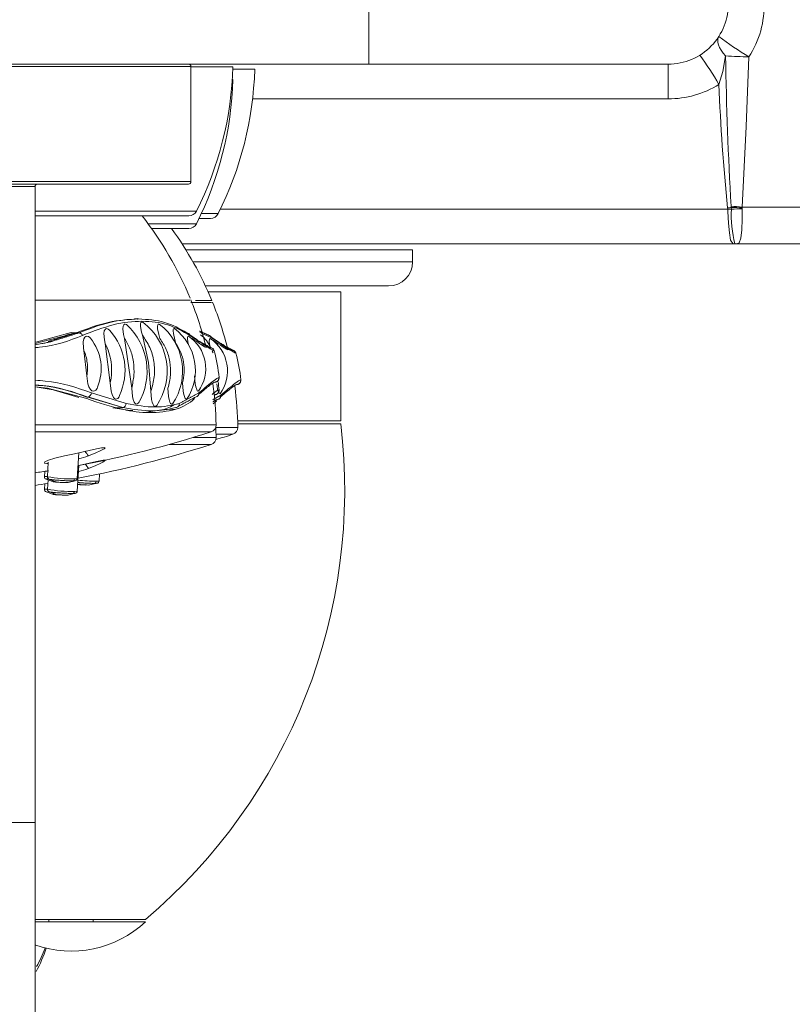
# Model space of a CAD drawing. Header units: millimetres. Extents: x 302.407 to 302.762, y 269.758 to 270.031.
# Tile 3 of 4: x 302.588 to 302.652, y 269.882 to 269.964. Entities that reach past the tile are written whole.
import ezdxf

# ---------------------------------------------------------------- set-up
doc = ezdxf.new("R2010")
doc.units = ezdxf.units.MM
doc.layers.add('SANINDUSA', color=3, linetype='Continuous')

msp = doc.modelspace()

# ---------------------------------------------------------------- linework, layer by layer
at = {"layer": 'SANINDUSA', "lineweight": 15}
for p, q in [((302.6167873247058, 269.96588741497), (302.6167873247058, 269.9607303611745)), ((302.6167873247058, 269.9607303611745), (302.5370818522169, 269.9607303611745)), ((302.6019345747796, 269.9605303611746), (302.5519345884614, 269.9605303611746)), ((302.6019345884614, 269.9509303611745), (302.6019345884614, 269.9605303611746)), ((302.6019345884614, 269.9605104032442), (302.6054476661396, 269.9605104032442)), ((302.6054407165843, 269.960307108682), (302.6072639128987, 269.960307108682)), ((302.641774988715, 269.9607303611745), (302.6167873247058, 269.9607303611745)), ((302.641774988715, 269.9578350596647), (302.641774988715, 269.9607303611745)), ((302.6053964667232, 269.95946305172), (302.6054476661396, 269.95946305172)), ((302.641774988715, 269.9578350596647), (302.6070814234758, 269.9578350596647)), ((302.5519345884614, 269.9509303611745), (302.6019345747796, 269.9509303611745)), ((302.6017345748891, 269.9507303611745), (302.5521345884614, 269.9507303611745)), ((302.5889345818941, 269.9505303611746), (302.5649345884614, 269.9505303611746)), ((302.5889345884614, 269.8974685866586), (302.5889345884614, 269.9505303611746)), ((302.6043925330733, 269.9486256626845), (302.6467385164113, 269.9486256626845)), ((302.6467385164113, 269.9486256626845), (302.6467295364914, 269.9487344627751)), ((302.6470303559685, 269.948771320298), (302.647022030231, 269.9488817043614)), ((302.6470369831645, 269.948641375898), (302.6470303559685, 269.948771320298)), ((302.6479328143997, 269.9487537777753), (302.6479323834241, 269.9486570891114)), ((302.6479380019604, 269.9488088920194), (302.6479328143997, 269.9487537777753)), ((302.6479380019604, 269.9488088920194), (302.7318642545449, 269.9488088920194)), ((302.5889345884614, 269.9484672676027), (302.6023977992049, 269.9484672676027)), ((302.5889345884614, 269.9480704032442), (302.6017543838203, 269.9480704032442)), ((302.6026175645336, 269.947867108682), (302.6035706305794, 269.947867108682)), ((302.6028046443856, 269.9482639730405), (302.604214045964, 269.9482639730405)), ((302.5983552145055, 269.9474199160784), (302.6023977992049, 269.9474199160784)), ((302.5986449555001, 269.94702305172), (302.6017543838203, 269.94702305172)), ((302.6472769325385, 269.9457303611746), (302.6012052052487, 269.9457303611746)), ((302.647405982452, 269.9457303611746), (302.6472769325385, 269.9457303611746)), ((302.7318642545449, 269.9457303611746), (302.647405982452, 269.9457303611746)), ((302.6015241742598, 269.9452282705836), (302.6204345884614, 269.9452282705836)), ((302.6204345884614, 269.9442282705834), (302.6204345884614, 269.9452282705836)), ((302.6021174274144, 269.9442282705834), (302.6204345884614, 269.9442282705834)), ((302.6184345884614, 269.9422282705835), (302.6031489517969, 269.9422282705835)), ((302.6033767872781, 269.9417282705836), (302.6144345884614, 269.9417282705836)), ((302.6144345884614, 269.9309709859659), (302.6144345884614, 269.9417282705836)), ((302.603687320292, 269.9410025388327), (302.6023210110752, 269.9410025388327)), ((302.5974771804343, 269.939498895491), (302.597473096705, 269.9394988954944)), ((302.5975736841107, 269.9394801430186), (302.5974786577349, 269.9394801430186)), ((302.5923133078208, 269.9383209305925), (302.5919302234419, 269.9383364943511)), ((302.5926087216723, 269.9383182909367), (302.5923782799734, 269.9383182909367)), ((302.5947785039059, 269.9374309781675), (302.5952093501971, 269.9341409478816)), ((302.5964007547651, 269.9378540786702), (302.5969932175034, 269.9337084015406)), ((302.6036984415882, 269.9370381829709), (302.6034234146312, 269.9370621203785)), ((302.6036976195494, 269.9370381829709), (302.6034235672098, 269.9370620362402)), ((302.5930076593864, 269.9368492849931), (302.5932587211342, 269.9347163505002)), ((302.6036976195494, 269.9370381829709), (302.6036984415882, 269.9370381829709)), ((302.6037834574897, 269.9366588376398), (302.6037207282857, 269.9367872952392)), ((302.6038740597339, 269.9368136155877), (302.6038774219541, 269.9368136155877)), ((302.6055146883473, 269.9368348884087), (302.6052396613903, 269.9368588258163)), ((302.6055138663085, 269.9368348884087), (302.6052398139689, 269.9368587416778)), ((302.6055138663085, 269.9368348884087), (302.6055146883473, 269.9368348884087)), ((302.605690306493, 269.9366103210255), (302.6056936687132, 269.9366103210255)), ((302.6037715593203, 269.9340671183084), (302.6037521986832, 269.9340671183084)), ((302.6037778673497, 269.9340671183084), (302.6037715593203, 269.9340671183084)), ((302.6037715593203, 269.9340671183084), (302.6037778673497, 269.9340671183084)), ((302.6042849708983, 269.9345964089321), (302.6042760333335, 269.9345964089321)), ((302.6061012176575, 269.9343931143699), (302.6060922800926, 269.9343931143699)), ((302.5932494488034, 269.9329619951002), (302.5933444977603, 269.9329619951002)), ((302.6042849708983, 269.9335490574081), (302.6042760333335, 269.9335490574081)), ((302.6020660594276, 269.9328203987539), (302.6022428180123, 269.9328283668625)), ((302.6037800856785, 269.9324026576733), (302.6040590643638, 269.9326250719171)), ((302.6038300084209, 269.9326147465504), (302.6038823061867, 269.9326171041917)), ((302.6039375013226, 269.9326195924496), (302.6040590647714, 269.9326250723)), ((302.5957263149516, 269.9320701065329), (302.5962498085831, 269.9320774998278)), ((302.5996633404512, 269.9319318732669), (302.598232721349, 269.9316848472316)), ((302.5996633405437, 269.9319318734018), (302.6006820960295, 269.9319435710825)), ((302.5987169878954, 269.9306325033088), (302.5889345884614, 269.9306325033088)), ((302.6040369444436, 269.9306325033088), (302.5987169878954, 269.9306325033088)), ((302.6058397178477, 269.9309709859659), (302.6144345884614, 269.9309709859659)), ((302.6058470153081, 269.9307282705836), (302.6144345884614, 269.9307282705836)), ((302.5984975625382, 269.9300517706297), (302.5889345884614, 269.9300517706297)), ((302.6036198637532, 269.9300517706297), (302.5984975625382, 269.9300517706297)), ((302.6058531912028, 269.9304292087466), (302.6040047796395, 269.9304292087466)), ((302.6054361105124, 269.9298484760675), (302.6040316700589, 269.9298484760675)), ((302.6036198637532, 269.9290044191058), (302.6001101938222, 269.9290044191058)), ((302.6040369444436, 269.9295851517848), (302.6021179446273, 269.9295851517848)), ((302.5924566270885, 269.9261552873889), (302.5925915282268, 269.9283057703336)), ((302.5900369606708, 269.9275142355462), (302.5899615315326, 269.9263118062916)), ((302.5924566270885, 269.9251079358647), (302.5925911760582, 269.9272528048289)), ((302.5897312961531, 269.926449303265), (302.5897100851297, 269.9263981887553)), ((302.5897428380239, 269.9267583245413), (302.5897151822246, 269.9263105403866)), ((302.5942728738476, 269.9259519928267), (302.5943102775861, 269.9265482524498)), ((302.5897428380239, 269.925710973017), (302.5897151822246, 269.9252631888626)), ((302.5900105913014, 269.9260465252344), (302.5899615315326, 269.9252644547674)), ((302.591433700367, 269.9258265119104), (302.5914387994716, 269.9258294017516)), ((302.5916797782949, 269.9258261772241), (302.5922764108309, 269.9259743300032)), ((302.5932499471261, 269.9256232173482), (302.5932550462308, 269.9256261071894)), ((302.593496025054, 269.9256228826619), (302.59409265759, 269.925771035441)), ((302.591433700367, 269.9247791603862), (302.5914387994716, 269.9247820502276)), ((302.5916797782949, 269.9247788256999), (302.5922764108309, 269.9249269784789)), ((302.5889345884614, 269.8974685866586), (302.5649345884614, 269.8974685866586)), ((302.5888998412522, 269.8891773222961), (302.5932776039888, 269.8891773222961)), ((302.5888998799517, 269.8893758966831), (302.5932776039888, 269.8893758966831)), ((302.5900776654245, 269.8893758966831), (302.5900776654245, 269.8891773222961)), ((302.5932776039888, 269.8893758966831), (302.5981380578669, 269.8893758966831)), ((302.5932776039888, 269.8891773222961), (302.5981380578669, 269.8891773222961)), ((302.5937915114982, 269.8891773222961), (302.5937915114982, 269.8893758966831))]:
    msp.add_line(p, q, dxfattribs=at)
at = {"layer": 'SANINDUSA', "lineweight": 15, "flags": 128}
for points in [[(302.6465620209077, 269.9614256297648), (302.6463618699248, 269.9616634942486), (302.646194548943, 269.9618975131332), (302.6460626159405, 269.962124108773), (302.6459680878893, 269.9623398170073), (302.6459124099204, 269.9625413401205), (302.6458964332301, 269.9627255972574), (302.6459204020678, 269.9628897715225), (302.6459839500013, 269.9630313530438)], [(302.6465620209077, 269.9614256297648), (302.6463268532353, 269.9601248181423), (302.6460031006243, 269.9590436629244)], [(302.6485093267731, 269.9613334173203), (302.6482873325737, 269.9555328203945), (302.6479380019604, 269.9488088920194)], [(302.6472769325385, 269.9457303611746), (302.6472689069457, 269.9457304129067), (302.6472024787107, 269.9457373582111), (302.6471479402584, 269.9457590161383), (302.6469800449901, 269.9460543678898), (302.6468707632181, 269.9466480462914), (302.6467944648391, 269.9474731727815), (302.6467449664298, 269.9484365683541), (302.6467385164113, 269.9486256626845)], [(302.6479323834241, 269.9486570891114), (302.6479415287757, 269.9477972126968), (302.647912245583, 269.9469075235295), (302.647834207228, 269.9462252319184), (302.6476861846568, 269.9458230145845), (302.6475068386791, 269.9457353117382)], [(302.596569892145, 269.9389987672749), (302.5964624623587, 269.9390423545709), (302.5963826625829, 269.9390337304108), (302.5963282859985, 269.9389917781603), (302.5962776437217, 269.9388843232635), (302.5962568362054, 269.9386566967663), (302.5963242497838, 269.9381693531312), (302.5964007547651, 269.9378540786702)], [(302.5979831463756, 269.9391732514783), (302.5978883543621, 269.9392143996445), (302.5978147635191, 269.9392073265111), (302.5977666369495, 269.9391654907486), (302.5977273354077, 269.9390591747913), (302.5977226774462, 269.9388379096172), (302.597808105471, 269.9383812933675), (302.5978833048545, 269.9381145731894)], [(302.5993507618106, 269.9390009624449), (302.599266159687, 269.9390423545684), (302.5992048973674, 269.9390337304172), (302.5991674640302, 269.9389917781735), (302.5991406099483, 269.9388843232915), (302.5991504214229, 269.9386566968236), (302.5992551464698, 269.9381693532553), (302.5993458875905, 269.9378540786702)], [(302.5919302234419, 269.9383364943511), (302.5890982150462, 269.9375595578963), (302.5889345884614, 269.9375382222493)], [(302.5935538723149, 269.9378595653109), (302.593508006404, 269.9379152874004), (302.5933887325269, 269.9379980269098), (302.5932619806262, 269.9380331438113), (302.5931614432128, 269.9380150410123), (302.5930828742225, 269.937959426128), (302.5930023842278, 269.9378280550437), (302.5929492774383, 269.9375709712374), (302.59297789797, 269.9370416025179), (302.5930076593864, 269.9368492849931), (302.5930076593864, 269.9368492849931)], [(302.5951650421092, 269.9385176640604), (302.5951403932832, 269.93854795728), (302.5950337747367, 269.9386270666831), (302.5949223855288, 269.938664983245), (302.5948359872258, 269.9386528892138), (302.5947728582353, 269.9386072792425), (302.5947090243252, 269.9384923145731), (302.5946713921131, 269.9382517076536), (302.5947181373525, 269.9377354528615), (302.5947785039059, 269.9374309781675), (302.5947785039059, 269.9374309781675)], [(302.5978833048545, 269.9381145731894), (302.5983985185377, 269.9358491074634), (302.5986018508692, 269.9334370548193)], [(302.6006178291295, 269.9386281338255), (302.6005453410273, 269.9386649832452), (302.60049570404, 269.938652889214), (302.6004666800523, 269.9386072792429), (302.6004505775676, 269.9384923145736), (302.6004731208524, 269.938251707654), (302.6005911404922, 269.9377354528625), (302.6006758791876, 269.9374309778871)], [(302.6017720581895, 269.9380073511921), (302.6017240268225, 269.9380331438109), (302.6016827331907, 269.9380150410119), (302.601659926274, 269.9379594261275), (302.6016530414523, 269.9378280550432), (302.6016845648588, 269.9375709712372), (302.6017377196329, 269.9373320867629)], [(302.6035883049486, 269.9378040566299), (302.6035402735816, 269.9378298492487), (302.6034989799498, 269.9378117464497), (302.6034761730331, 269.9377561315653), (302.6034692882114, 269.937624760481), (302.6035008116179, 269.937367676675), (302.6035639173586, 269.9370840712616)], [(302.5932587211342, 269.9347163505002), (302.5933464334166, 269.9340609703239), (302.5934301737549, 269.9338000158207), (302.5935654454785, 269.9335745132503), (302.5936703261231, 269.9334857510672), (302.5937921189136, 269.9334482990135), (302.593898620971, 269.9334680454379), (302.5939907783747, 269.9335285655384), (302.5940989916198, 269.933670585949), (302.5941351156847, 269.9337699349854)], [(302.6022266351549, 269.9347163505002), (302.6023038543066, 269.9340609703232), (302.6023518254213, 269.9338000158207), (302.6024196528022, 269.9335745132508), (302.6024691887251, 269.9334857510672), (302.6025250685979, 269.9334482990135), (302.6025728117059, 269.9334680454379), (302.6025953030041, 269.9335018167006)], [(302.5889345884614, 269.9338184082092), (302.5899771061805, 269.933690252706), (302.5932541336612, 269.9328283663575)], [(302.592589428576, 269.9329162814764), (302.5904462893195, 269.9335575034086), (302.5889345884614, 269.9338122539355)], [(302.5952093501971, 269.9341409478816), (302.5952806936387, 269.9334453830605), (302.5953541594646, 269.9331592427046), (302.5954788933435, 269.9329091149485), (302.5955646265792, 269.9328236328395), (302.5956669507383, 269.9327838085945), (302.5957591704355, 269.9327984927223), (302.5958385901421, 269.9328504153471), (302.5959391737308, 269.9329802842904), (302.5959791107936, 269.9330818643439)], [(302.6012367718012, 269.934140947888), (302.6012948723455, 269.9334453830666), (302.6013410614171, 269.9331592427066), (302.6014159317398, 269.9329091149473), (302.6014670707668, 269.9328236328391), (302.6015283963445, 269.9327838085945), (302.6015840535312, 269.9327984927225), (302.6016305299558, 269.9328485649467)], [(302.6040975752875, 269.9340488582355), (302.6041201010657, 269.933857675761), (302.6041680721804, 269.9335967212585), (302.6042358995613, 269.9333712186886), (302.6042854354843, 269.933282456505), (302.604341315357, 269.9332450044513), (302.604389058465, 269.9332647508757), (302.6044115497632, 269.9332985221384)], [(302.5969932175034, 269.9337084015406), (302.5970527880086, 269.9329974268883), (302.5971106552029, 269.93274268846), (302.5972058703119, 269.9325176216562), (302.5972815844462, 269.9324246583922), (302.5973751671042, 269.9323776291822), (302.5974606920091, 269.9323884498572), (302.597533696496, 269.9324368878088), (302.5976056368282, 269.9325314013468)], [(302.5986018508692, 269.9334370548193), (302.5986511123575, 269.9327533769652), (302.5987001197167, 269.9325233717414), (302.5987794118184, 269.9323227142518), (302.5988488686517, 269.9322326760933), (302.5989345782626, 269.9321913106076), (302.5990121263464, 269.9322071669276), (302.5990804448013, 269.9322610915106)], [(302.6000208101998, 269.9337084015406), (302.6000699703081, 269.9329974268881), (302.6001140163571, 269.93274268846), (302.6001864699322, 269.9325176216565), (302.6002445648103, 269.9324246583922), (302.6003170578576, 269.9323776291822), (302.6003839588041, 269.932388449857), (302.6004415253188, 269.9324368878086)], [(302.6005743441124, 269.932333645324), (302.6002310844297, 269.9321478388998), (302.5996633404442, 269.9319318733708)], [(302.5970778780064, 269.9318396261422), (302.5968758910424, 269.9318440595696), (302.595421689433, 269.9320658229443)], [(302.5913801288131, 269.9280431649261), (302.5905734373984, 269.9278492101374), (302.5900534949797, 269.9276861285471), (302.5897512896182, 269.9275448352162), (302.5897100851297, 269.9274455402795), (302.5899219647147, 269.9274028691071), (302.590009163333, 269.9274011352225), (302.5900299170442, 269.9274019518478)], [(302.5933826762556, 269.9280431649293), (302.5939924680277, 269.9282927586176), (302.5943657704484, 269.928461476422), (302.5945862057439, 269.9285729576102), (302.5947074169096, 269.9286452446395), (302.5947742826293, 269.9287108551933), (302.5947609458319, 269.9287289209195), (302.5947076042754, 269.9287356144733), (302.5946230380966, 269.9287300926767), (302.5944787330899, 269.9287096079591), (302.5940633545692, 269.9286294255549), (302.5922346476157, 269.9282272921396), (302.5913801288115, 269.9280431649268)], [(302.5933826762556, 269.9269958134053), (302.5939924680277, 269.9272454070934), (302.5943657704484, 269.9274141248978), (302.5945862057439, 269.9275256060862), (302.5947074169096, 269.9275978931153), (302.5947742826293, 269.9276635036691), (302.5947609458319, 269.9276815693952), (302.5947076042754, 269.9276882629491), (302.5946230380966, 269.9276827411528), (302.5944787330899, 269.9276622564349), (302.5940633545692, 269.9275820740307), (302.5925915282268, 269.9272584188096)], [(302.5899624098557, 269.9263294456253), (302.5897532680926, 269.926322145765), (302.5897151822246, 269.9263105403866)], [(302.5898577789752, 269.9261033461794), (302.5900960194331, 269.9260147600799), (302.5904518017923, 269.9258853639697)], [(302.5899625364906, 269.9263150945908), (302.5899614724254, 269.9263108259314), (302.5899720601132, 269.9262335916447), (302.5900114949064, 269.9261654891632), (302.5900506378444, 269.9261307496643), (302.5900938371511, 269.9261076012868), (302.5902031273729, 269.9260798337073), (302.5903049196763, 269.9260647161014), (302.5904458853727, 269.9260481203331), (302.5906036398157, 269.9260324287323), (302.5908062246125, 269.9260149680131), (302.5911936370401, 269.9259873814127)], [(302.5901068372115, 269.9261035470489), (302.5903708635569, 269.9260051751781), (302.5906944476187, 269.9258871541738)], [(302.5906692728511, 269.9258961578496), (302.590539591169, 269.9258985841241), (302.5904559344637, 269.92589566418), (302.5904459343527, 269.9258873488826), (302.590511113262, 269.9258749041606), (302.5906415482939, 269.9258602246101), (302.5908173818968, 269.9258455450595), (302.5910118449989, 269.9258331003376), (302.5911953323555, 269.9258247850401), (302.59133990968, 269.925821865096)], [(302.59133990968, 269.925821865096), (302.5914235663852, 269.9258247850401), (302.5914290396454, 269.9258255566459)], [(302.5916797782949, 269.9258261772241), (302.5916719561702, 269.9258247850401), (302.5915920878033, 269.925821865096)], [(302.5924566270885, 269.9261552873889), (302.5924248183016, 269.9261449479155), (302.5922251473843, 269.926137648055)], [(302.592501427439, 269.9258221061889), (302.5926224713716, 269.9258116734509), (302.5930098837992, 269.9257840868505)], [(302.5931561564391, 269.9256185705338), (302.5932398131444, 269.9256214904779), (302.5932452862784, 269.9256222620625)], [(302.593496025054, 269.9256228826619), (302.5934882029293, 269.9256214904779), (302.5934083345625, 269.9256185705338)], [(302.5942728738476, 269.9259519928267), (302.5942410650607, 269.9259416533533), (302.5940413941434, 269.9259343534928)], [(302.5899624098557, 269.9252820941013), (302.5897532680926, 269.9252747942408), (302.5897151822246, 269.9252631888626)], [(302.5898577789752, 269.9250559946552), (302.5900960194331, 269.9249674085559), (302.5904518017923, 269.9248380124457)], [(302.5899625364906, 269.9252677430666), (302.5899614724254, 269.9252634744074), (302.5899720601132, 269.9251862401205), (302.5900114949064, 269.925118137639), (302.5900506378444, 269.9250833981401), (302.5900938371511, 269.9250602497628), (302.5902031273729, 269.9250324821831), (302.5903049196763, 269.9250173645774), (302.5904458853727, 269.9250007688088), (302.5906036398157, 269.9249850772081), (302.5908062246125, 269.9249676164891), (302.5911936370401, 269.9249400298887)], [(302.5901068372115, 269.9250561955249), (302.5903708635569, 269.9249578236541), (302.5906944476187, 269.9248398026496)], [(302.5906692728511, 269.9248488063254), (302.590539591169, 269.9248512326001), (302.5904559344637, 269.924848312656), (302.5904459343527, 269.9248399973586), (302.590511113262, 269.9248275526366), (302.5906415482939, 269.9248128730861), (302.5908173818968, 269.9247981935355), (302.5910118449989, 269.9247857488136), (302.5911953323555, 269.9247774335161), (302.59133990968, 269.924774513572), (302.59133990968, 269.924774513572)], [(302.59133990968, 269.924774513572), (302.5914235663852, 269.9247774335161), (302.5914290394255, 269.924778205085)], [(302.5916797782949, 269.9247788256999), (302.5916719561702, 269.9247774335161), (302.5915920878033, 269.924774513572)], [(302.5924566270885, 269.9251079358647), (302.5924248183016, 269.9250975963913), (302.5922251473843, 269.925090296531)], [(302.5889269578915, 269.8744361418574), (302.5889280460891, 269.8759897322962), (302.5889299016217, 269.8790718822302), (302.5889314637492, 269.8822997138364), (302.5889327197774, 269.8856470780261), (302.5889336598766, 269.8890876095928), (302.5889342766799, 269.8925941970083), (302.5889345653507, 269.8961391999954), (302.5889345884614, 269.8974685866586)]]:
    msp.add_lwpolyline(points, dxfattribs=at)
at = {"layer": 'SANINDUSA', "lineweight": 15}
for centre, radius, start, end in [((302.641774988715, 269.9657303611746), 0.005, 270, 1.799999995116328), ((302.641774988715, 269.9656518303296), 0.007999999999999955, 327.3298642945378, 1.799999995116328), ((302.666609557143, 269.9909812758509), 0.0347363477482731, 233.5745800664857, 238.5956352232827), ((302.6124564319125, 269.9389989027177), 0.03907904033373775, 30.85910467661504, 35.1290039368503), ((302.6518429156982, 270.0523381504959), 0.09106576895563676, 266.6755584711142, 267.9021397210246), ((302.9107422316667, 269.9648332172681), 0.2642021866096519, 180.7390014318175, 183.4614041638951), ((302.6017345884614, 269.9605303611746), 0.0002000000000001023, 0, 90), ((302.5766611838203, 269.9613926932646), 0.02880000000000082, 333.3333126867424, 358.2444651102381), ((302.5784774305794, 269.9611893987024), 0.02880000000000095, 333.3333126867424, 358.2444651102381), ((302.5766611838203, 269.9603453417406), 0.02880000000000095, 333.3333126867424, 358.2444651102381), ((302.641774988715, 269.9658350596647), 0.007999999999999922, 270, 301.9051059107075), ((302.805170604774, 269.9650791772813), 0.1592818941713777, 182.1715732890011, 185.8897748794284), ((302.5891345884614, 269.9505303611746), 0.0002000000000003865, 90, 180), ((302.6017345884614, 269.9509303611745), 0.0001999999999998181, 270, 0), ((302.6435116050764, 269.9762442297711), 0.02769733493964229, 276.6718049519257, 277.2987484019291), ((302.64543979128, 269.9761369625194), 0.02754193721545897, 272.7027536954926, 273.3245201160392), ((302.6562064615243, 270.0586230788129), 0.1101250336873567, 265.2159732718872, 265.6940391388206), ((302.6567706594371, 269.9481672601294), 0.009745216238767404, 177.2113948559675, 194.466094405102), ((302.6546450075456, 270.3172780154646), 0.3685853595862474, 268.8162350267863, 268.9565467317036), ((302.6495530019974, 269.8307883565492), 0.1178798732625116, 90.78773014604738, 91.22300952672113), ((302.5752403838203, 269.9302401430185), 0.02880000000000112, 22.38034156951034, 38.25089801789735), ((302.6017543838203, 269.9487904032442), 0.0007200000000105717, 270, 333.3333126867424), ((302.6035706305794, 269.948587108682), 0.0007200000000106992, 270, 333.3333126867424), ((302.5770566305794, 269.9300368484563), 0.02880000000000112, 22.38034156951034, 36.14272637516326), ((302.6017543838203, 269.94774305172), 0.0007200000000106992, 270, 333.3333126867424), ((302.6472769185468, 269.9463992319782), 0.0006688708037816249, 270.0011985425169, 274.9307487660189), ((302.6474602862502, 269.9429711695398), 0.002764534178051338, 89.03514169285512, 92.60974360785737), ((302.6474058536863, 269.9467628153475), 0.001032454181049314, 270.0071458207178, 275.6131106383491), ((302.6184345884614, 269.9442282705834), 0.00200000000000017, 270, 0), ((302.5752403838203, 269.9302401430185), 0.02880000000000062, 13.77831719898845, 22.08701111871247), ((302.5770566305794, 269.9300368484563), 0.02880000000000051, 13.77831719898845, 22.08701111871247), ((302.5929806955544, 269.9351039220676), 0.005298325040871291, 329.4407297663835, 47.63728178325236), ((302.594803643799, 269.9351180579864), 0.005149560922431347, 325.5737183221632, 52.57595652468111), ((302.5963198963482, 269.9351203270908), 0.00492202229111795, 326.1534018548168, 52.82040577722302), ((302.5914479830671, 269.9351805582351), 0.004987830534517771, 335.1444123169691, 41.92008343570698), ((302.5979605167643, 269.9351825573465), 0.004349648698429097, 326.4471695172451, 53.26625678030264), ((302.6015818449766, 269.9380426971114), 0.0002759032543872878, 12.14954991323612, 87.28618460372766), ((302.5999328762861, 269.9353431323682), 0.003240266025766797, 324.0664440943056, 56.26179551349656), ((302.6010830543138, 269.9359905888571), 0.002722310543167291, 23.55069027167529, 52.39399443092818), ((302.6033980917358, 269.9378394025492), 0.000275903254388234, 12.14954991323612, 87.28618460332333), ((302.5904649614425, 269.9353333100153), 0.003986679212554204, 336.9259185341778, 39.27752978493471), ((302.6044444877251, 269.9393955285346), 0.002482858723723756, 239.6050148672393, 248.8190255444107), ((302.6017491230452, 269.935139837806), 0.003240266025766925, 324.0664440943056, 56.26179551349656), ((302.6035297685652, 269.9367201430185), 0.0003599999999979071, 15.04905959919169, 62.06068162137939), ((302.5904031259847, 269.9331908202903), 0.01395282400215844, 5.781706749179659, 15.04905959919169), ((302.6062607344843, 269.9391922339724), 0.002482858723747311, 239.6050148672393, 248.8190255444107), ((302.6053460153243, 269.9365168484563), 0.0003599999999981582, 15.04905959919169, 62.06068162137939), ((302.5922193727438, 269.9329875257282), 0.01395282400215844, 5.781706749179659, 15.04905959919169), ((302.5752403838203, 269.9301874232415), 0.02879999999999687, 0.8854939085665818, 7.741945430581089), ((302.603926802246, 269.9345601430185), 0.0003600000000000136, 269.9999999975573, 5.781706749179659), ((302.5904031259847, 269.9321434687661), 0.01395282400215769, 5.781706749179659, 8.548028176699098), ((302.5770566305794, 269.9299841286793), 0.02879999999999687, 0.8854939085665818, 7.741945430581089), ((302.6057430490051, 269.9343568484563), 0.0003599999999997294, 269.9999999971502, 5.781706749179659), ((302.5932128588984, 269.9333648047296), 0.0004237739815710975, 288.0974786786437, 352.4684371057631), ((302.603926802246, 269.9335127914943), 0.0003600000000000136, 269.9999999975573, 5.781706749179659), ((302.6008379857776, 269.9530113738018), 0.02156081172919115, 249.4060735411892, 257.7238123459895), ((302.5961861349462, 269.932429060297), 0.0003572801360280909, 280.2659618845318, 357.5325814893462), ((302.6006560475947, 269.9323872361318), 0.000310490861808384, 273.9952834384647, 4.885485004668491), ((302.5995345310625, 269.9357867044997), 0.004010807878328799, 286.6256954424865, 312.4733448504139), ((302.5984678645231, 269.9404242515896), 0.008764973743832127, 255.3672354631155, 284.6327646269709), ((302.5679816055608, 269.925147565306), 0.04678700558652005, 310.1317647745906, 6.850491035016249), ((302.6034370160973, 269.9306232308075), 0.0006000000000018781, 287.7428889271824, 0.8854939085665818), ((302.5752403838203, 270.0187471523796), 0.09312499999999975, 280.7379395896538, 287.7428889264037), ((302.5752403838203, 269.9291400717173), 0.02880000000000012, 0.8854939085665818, 2.601867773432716), ((302.5770566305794, 270.0185438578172), 0.09312499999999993, 286.8254407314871, 287.7428889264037), ((302.6052532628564, 269.9304199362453), 0.0006000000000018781, 287.7428889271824, 0.8854939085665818), ((302.5752403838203, 270.0176998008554), 0.09312499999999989, 280.6963046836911, 287.7428889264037), ((302.6034370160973, 269.9295758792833), 0.0006000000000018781, 287.7428889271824, 0.8854939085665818), ((302.5912839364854, 269.9335701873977), 0.005912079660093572, 282.4612099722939, 290.7929412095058), ((302.5909668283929, 269.9265084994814), 0.002862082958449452, 32.42572195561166, 42.35000598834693), ((302.5909444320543, 269.9254451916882), 0.002889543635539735, 32.45466064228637, 41.33264094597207), ((302.5752403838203, 270.0187471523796), 0.09312500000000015, 278.4561160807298, 279.1557995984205), ((302.5912839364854, 269.932522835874), 0.005912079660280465, 282.4612099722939, 290.7929412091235), ((302.5752403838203, 270.0176998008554), 0.09312500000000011, 278.4561160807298, 279.1144401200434), ((302.5899029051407, 269.9262857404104), 0.0001881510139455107, 171.3467571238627, 260.8849589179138), ((302.5919033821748, 269.9367532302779), 0.01062045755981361, 259.4647404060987, 271.7361408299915), ((302.5915045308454, 269.9307983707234), 0.004977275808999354, 260.6052545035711, 271.0079616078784), ((302.592033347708, 269.9261383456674), 0.0001918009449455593, 289.6958352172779, 359.7916051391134), ((302.5922550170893, 269.9261660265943), 0.0002010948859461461, 276.0453050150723, 356.0000474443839), ((302.5932870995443, 269.9343779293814), 0.008760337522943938, 264.785191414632, 269.1435527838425), ((302.5933207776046, 269.9305950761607), 0.00497727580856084, 260.6052545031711, 271.0079616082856), ((302.5943956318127, 269.9481043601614), 0.02217283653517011, 265.1301258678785, 269.0845922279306), ((302.5938495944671, 269.9259350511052), 0.0001918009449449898, 289.6958352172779, 359.7916051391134), ((302.5940712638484, 269.9259627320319), 0.0002010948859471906, 276.045305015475, 356.0000474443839), ((302.5899029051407, 269.9252383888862), 0.0001881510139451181, 171.3467571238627, 260.8849589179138), ((302.5919033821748, 269.9357058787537), 0.01062045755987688, 259.4647404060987, 271.7361408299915), ((302.5915045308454, 269.9297510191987), 0.00497727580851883, 260.6052545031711, 271.0079616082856), ((302.592033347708, 269.9250909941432), 0.0001918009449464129, 289.6958352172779, 359.7916051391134), ((302.5922550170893, 269.9251186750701), 0.0002010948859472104, 276.045305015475, 356.0000474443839), ((302.5919345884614, 269.8958095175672), 0.009081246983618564, 250.5717092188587, 313.0869667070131), ((302.5775269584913, 269.8910893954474), 0.01299999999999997, 332.1664389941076, 341.5220327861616)]:
    msp.add_arc(centre, radius, start, end, dxfattribs=at)
msp.add_ellipse((302.5775269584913, 269.8910893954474), major_axis=(0.01299999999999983, 0), ratio=0.9384615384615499, start_param=5.801172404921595, end_param=5.940481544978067, dxfattribs=at)
for points, knots in [([(302.5889345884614, 269.9410401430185), (302.5896913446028, 269.9410401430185), (302.5919715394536, 269.9410401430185), (302.5951469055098, 269.9410401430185), (302.5983104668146, 269.9410401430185), (302.6005252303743, 269.9410401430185), (302.6017868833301, 269.9410401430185), (302.6018248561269, 269.9410401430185), (302.6018410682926, 269.9410401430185)], [0, 0, 0, 0, 0.09476619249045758, 0.2855416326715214, 0.4763170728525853, 0.6670925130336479, 0.8578679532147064, 1, 1, 1, 1]), ([(302.6034939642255, 269.9408368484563), (302.6034498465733, 269.9408368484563), (302.6033504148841, 269.9408368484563), (302.6026903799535, 269.9408368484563), (302.6019247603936, 269.9408368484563), (302.6019160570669, 269.9408368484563)], [0, 0, 0, 0, 0.4408779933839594, 0.9936440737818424, 1, 1, 1, 1]), ([(302.6019160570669, 269.9408368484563), (302.6020132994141, 269.9408368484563), (302.6028697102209, 269.9408368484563), (302.6035670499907, 269.9408368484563), (302.603630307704, 269.9408368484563), (302.6036573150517, 269.9408368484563)], [0, 0, 0, 0, 0.06838379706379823, 0.6022543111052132, 0.9999999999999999, 0.9999999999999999, 0.9999999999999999, 0.9999999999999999]), ([(302.5923782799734, 269.9383182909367), (302.5932863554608, 269.938655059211), (302.5951024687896, 269.9393285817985), (302.5966866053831, 269.93942962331), (302.597478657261, 269.9394801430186)], [0, 0, 0, 0, 0.5000103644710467, 1, 1, 1, 1]), ([(302.5975736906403, 269.9394801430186), (302.5967919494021, 269.9394300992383), (302.5952285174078, 269.9393300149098), (302.5934819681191, 269.9386555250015), (302.5926087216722, 269.9383182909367)], [0, 0, 0, 0, 0.5000161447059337, 1, 1, 1, 1]), ([(302.592880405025, 269.9381007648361), (302.5937516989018, 269.938435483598), (302.5954950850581, 269.9391052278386), (302.5978737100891, 269.9393641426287), (302.6000740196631, 269.9391009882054), (302.6012582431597, 269.9384346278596), (302.6018515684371, 269.9381007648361)], [0, 0, 0, 0, 0.2505832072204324, 0.5013960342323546, 0.7501870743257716, 1, 1, 1, 1]), ([(302.5973181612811, 269.9394801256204), (302.5973731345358, 269.9394926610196), (302.5974281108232, 269.9395051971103), (302.5974733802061, 269.9394989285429), (302.5974733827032, 269.9394989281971)], [0, 0, 0, 0, 0.9999448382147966, 1, 1, 1, 1]), ([(302.6015949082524, 269.9383182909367), (302.6010019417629, 269.9386555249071), (302.5998159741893, 269.9393300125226), (302.5983211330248, 269.9394300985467), (302.5975736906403, 269.9394801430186)], [0, 0, 0, 0, 0.499985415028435, 1, 1, 1, 1]), ([(302.5889345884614, 269.9370837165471), (302.5890536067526, 269.9370912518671), (302.5905813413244, 269.9371879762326), (302.5917774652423, 269.9376628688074), (302.592880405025, 269.9381007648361)], [0, 0, 0, 0, 0.07790508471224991, 1, 1, 1, 1]), ([(302.5926087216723, 269.9383182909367), (302.5926322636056, 269.9383144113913), (302.5926825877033, 269.9383061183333), (302.5927599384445, 269.9382582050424), (302.5928300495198, 269.938187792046), (302.5928643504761, 269.9381285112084), (302.592880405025, 269.9381007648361)], [0, 0, 0, 0, 0.2338830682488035, 0.4999569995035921, 0.7659550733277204, 1, 1, 1, 1]), ([(302.5978833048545, 269.9381145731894), (302.5981073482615, 269.9377916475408), (302.5985539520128, 269.9371479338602), (302.5988851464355, 269.9359261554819), (302.5989379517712, 269.9346399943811), (302.5987140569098, 269.9338386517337), (302.5986018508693, 269.9334370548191)], [0, 0, 0, 0, 0.251182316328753, 0.5007019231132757, 0.7497742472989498, 1, 1, 1, 1]), ([(302.6018515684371, 269.9381007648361), (302.6024267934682, 269.9377119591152), (302.6035777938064, 269.9369339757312), (302.6037752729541, 269.9368537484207), (302.6038740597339, 269.9368136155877)], [0, 0, 0, 0, 0.4997609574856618, 1, 1, 1, 1]), ([(302.6036678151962, 269.9378974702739), (302.6042430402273, 269.9375086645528), (302.6053940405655, 269.936730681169), (302.6055915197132, 269.9366504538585), (302.605690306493, 269.9366103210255)], [0, 0, 0, 0, 0.4997609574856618, 1, 1, 1, 1]), ([(302.5902457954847, 269.9375786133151), (302.5902414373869, 269.9375771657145), (302.5902056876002, 269.9375652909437), (302.5901141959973, 269.9375467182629), (302.589980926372, 269.9375161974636), (302.5897744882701, 269.9374732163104), (302.5894220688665, 269.9374040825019), (302.5891209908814, 269.9373561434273), (302.5889345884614, 269.937326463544)], [0, 0, 0, 0, 0.01400940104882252, 0.1149201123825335, 0.194237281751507, 0.3358872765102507, 0.5888366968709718, 0.9999999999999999, 0.9999999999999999, 0.9999999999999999, 0.9999999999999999]), ([(302.5947785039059, 269.9374309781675), (302.5948928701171, 269.9371900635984), (302.5951206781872, 269.9367101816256), (302.5952968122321, 269.9358683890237), (302.5953451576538, 269.9349921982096), (302.5952547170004, 269.9344253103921), (302.5952093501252, 269.9341409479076)], [0, 0, 0, 0, 0.2513170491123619, 0.5006028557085, 0.7494922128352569, 1, 1, 1, 1]), ([(302.5964007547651, 269.9378540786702), (302.5965710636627, 269.9375586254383), (302.5969105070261, 269.9369697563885), (302.5971669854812, 269.9358992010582), (302.5972228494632, 269.9347788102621), (302.5970698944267, 269.9340658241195), (302.5969932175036, 269.9337084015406)], [0, 0, 0, 0, 0.2511814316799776, 0.5006307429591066, 0.7496643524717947, 1, 1, 1, 1]), ([(302.5993458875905, 269.9378540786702), (302.5995399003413, 269.9375586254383), (302.5999265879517, 269.9369697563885), (302.6002187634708, 269.9358992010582), (302.6002824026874, 269.9347788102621), (302.6001081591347, 269.9340658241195), (302.6000208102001, 269.9337084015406)], [0, 0, 0, 0, 0.2511814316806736, 0.5006307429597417, 0.7496643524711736, 1, 1, 1, 1]), ([(302.6006758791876, 269.9374309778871), (302.6008247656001, 269.9371900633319), (302.6011213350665, 269.936710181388), (302.6013506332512, 269.935868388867), (302.6014135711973, 269.9349921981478), (302.6012958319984, 269.9344253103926), (302.6012367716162, 269.9341409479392)], [0, 0, 0, 0, 0.251317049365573, 0.500602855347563, 0.7494922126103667, 1, 1, 1, 1]), ([(302.6020142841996, 269.9378813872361), (302.6022795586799, 269.9376952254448), (302.6030530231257, 269.9371524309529), (302.6031482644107, 269.9371203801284), (302.6032108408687, 269.9370993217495)], [0, 0, 0, 0, 0.3429691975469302, 0.9999999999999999, 0.9999999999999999, 0.9999999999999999, 0.9999999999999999]), ([(302.6036894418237, 269.9370411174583), (302.6036264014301, 269.9370670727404), (302.6035318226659, 269.937106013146), (302.6031851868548, 269.9372993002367), (302.6029700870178, 269.9374239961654), (302.6028477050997, 269.9374947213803), (302.6027820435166, 269.9375321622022), (302.6027462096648, 269.9375515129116), (302.6027279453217, 269.9375613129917), (302.6027166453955, 269.9375663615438), (302.6027121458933, 269.9375688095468), (302.6027082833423, 269.9375701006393), (302.6027054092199, 269.9375707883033), (302.6027037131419, 269.9375710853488), (302.6027028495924, 269.937571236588)], [0, 0, 0, 0, 0.4998657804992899, 0.749942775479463, 0.8750052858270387, 0.9375457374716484, 0.9688173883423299, 0.9844513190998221, 0.9922670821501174, 0.9961645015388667, 0.9981437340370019, 0.9990704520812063, 0.9995267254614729, 1, 1, 1, 1]), ([(302.6038305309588, 269.9376780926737), (302.604095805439, 269.9374919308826), (302.6048692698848, 269.9369491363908), (302.6049645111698, 269.9369170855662), (302.6050270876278, 269.9368960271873)], [0, 0, 0, 0, 0.3429691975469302, 0.9999999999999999, 0.9999999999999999, 0.9999999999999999, 0.9999999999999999]), ([(302.6055056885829, 269.9368378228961), (302.6054426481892, 269.9368637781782), (302.605348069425, 269.9369027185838), (302.6050014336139, 269.9370960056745), (302.6047863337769, 269.9372207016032), (302.6046639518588, 269.9372914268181), (302.6045982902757, 269.93732886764), (302.6045624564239, 269.9373482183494), (302.6045441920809, 269.9373580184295), (302.6045328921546, 269.9373630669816), (302.6045283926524, 269.9373655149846), (302.6045245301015, 269.9373668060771), (302.604521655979, 269.9373674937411), (302.604519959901, 269.9373677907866), (302.6045190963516, 269.9373679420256)], [0, 0, 0, 0, 0.4998657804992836, 0.7499427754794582, 0.8750052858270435, 0.9375457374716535, 0.9688173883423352, 0.9844513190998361, 0.9922670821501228, 0.9961645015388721, 0.9981437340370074, 0.9990704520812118, 0.9995267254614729, 1, 1, 1, 1]), ([(302.5930076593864, 269.9368492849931), (302.5930697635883, 269.9366895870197), (302.5931933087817, 269.9363718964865), (302.5932914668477, 269.9358300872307), (302.5933229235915, 269.9352685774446), (302.5932801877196, 269.9349009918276), (302.5932587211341, 269.9347163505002)], [0, 0, 0, 0, 0.2516497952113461, 0.5006122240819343, 0.7491533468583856, 1, 1, 1, 1]), ([(302.6038740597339, 269.9368136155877), (302.6038662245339, 269.9368371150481), (302.6038505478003, 269.9368841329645), (302.6038092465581, 269.9369464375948), (302.6037575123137, 269.9370004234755), (302.603715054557, 269.9370260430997), (302.6036938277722, 269.9370388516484)], [0, 0, 0, 0, 0.2498227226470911, 0.4998473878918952, 0.749948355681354, 1, 1, 1, 1]), ([(302.605690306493, 269.9366103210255), (302.6056824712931, 269.936633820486), (302.6056667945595, 269.9366808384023), (302.6056254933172, 269.9367431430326), (302.6055737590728, 269.9367971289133), (302.6055313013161, 269.9368227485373), (302.6055100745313, 269.9368355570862)], [0, 0, 0, 0, 0.2498227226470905, 0.4998473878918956, 0.7499483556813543, 1, 1, 1, 1]), ([(302.5936329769, 269.9333092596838), (302.5924116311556, 269.9337342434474), (302.5909494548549, 269.934243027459), (302.589219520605, 269.934339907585), (302.5889345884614, 269.9343558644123)], [0, 0, 0, 0, 0.835293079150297, 1, 1, 1, 1]), ([(302.5889345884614, 269.9339558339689), (302.5891473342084, 269.9339435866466), (302.5907731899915, 269.9338499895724), (302.5921488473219, 269.9333749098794), (302.5933444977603, 269.9329619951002)], [0, 0, 0, 0, 0.1308515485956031, 1, 1, 1, 1]), ([(302.5889345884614, 269.9339447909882), (302.5890990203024, 269.9339349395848), (302.590679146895, 269.9338402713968), (302.5920348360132, 269.9333770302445), (302.5932494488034, 269.9329619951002)], [0, 0, 0, 0, 0.1040624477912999, 1, 1, 1, 1]), ([(302.6042760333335, 269.9345964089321), (302.6041762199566, 269.9345539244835), (302.6039766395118, 269.9344689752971), (302.603064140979, 269.9336957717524), (302.6026079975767, 269.9333092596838)], [0, 0, 0, 0, 0.500116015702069, 1, 1, 1, 1]), ([(302.6026337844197, 269.9332135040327), (302.6029511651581, 269.9334809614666), (302.603700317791, 269.9341122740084), (302.6038383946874, 269.9341680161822), (302.6039179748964, 269.9342001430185)], [0, 0, 0, 0, 0.4236529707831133, 1, 1, 1, 1]), ([(302.6039179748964, 269.9342001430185), (302.6039430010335, 269.9342016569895), (302.603993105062, 269.9342046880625), (302.6040650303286, 269.9342288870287), (302.6041305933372, 269.9342664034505), (302.6041868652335, 269.9343169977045), (302.6042315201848, 269.9343781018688), (302.6042622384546, 269.9344471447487), (302.6042790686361, 269.9345211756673), (302.6042770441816, 269.9345713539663), (302.6042760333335, 269.9345964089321)], [0, 0, 0, 0, 0.124824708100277, 0.2499075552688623, 0.3750064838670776, 0.5000076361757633, 0.6249984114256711, 0.7501066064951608, 0.8752235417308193, 1, 1, 1, 1]), ([(302.6060922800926, 269.9343931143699), (302.6059924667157, 269.9343506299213), (302.6057928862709, 269.9342656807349), (302.6048803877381, 269.9334924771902), (302.6044242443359, 269.9331059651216)], [0, 0, 0, 0, 0.5001160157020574, 1, 1, 1, 1]), ([(302.6044500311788, 269.9330102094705), (302.6047674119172, 269.9332776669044), (302.60551656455, 269.9339089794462), (302.6056546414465, 269.93396472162), (302.6057342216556, 269.9339968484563)], [0, 0, 0, 0, 0.4236529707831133, 1, 1, 1, 1]), ([(302.6057342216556, 269.9339968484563), (302.6057592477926, 269.9339983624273), (302.6058093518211, 269.9340013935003), (302.6058812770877, 269.9340255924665), (302.6059468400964, 269.9340631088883), (302.6060031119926, 269.9341137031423), (302.606047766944, 269.9341748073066), (302.6060784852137, 269.9342438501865), (302.6060953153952, 269.9343178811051), (302.6060932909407, 269.9343680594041), (302.6060922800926, 269.9343931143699)], [0, 0, 0, 0, 0.1248247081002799, 0.2499075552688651, 0.3750064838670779, 0.5000076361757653, 0.624998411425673, 0.7501066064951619, 0.8752235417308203, 0.9999999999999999, 0.9999999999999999, 0.9999999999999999, 0.9999999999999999]), ([(302.6023306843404, 269.9329619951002), (302.6023673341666, 269.9329686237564), (302.6024262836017, 269.9329792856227), (302.6024960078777, 269.9330233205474), (302.6025451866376, 269.9330714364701), (302.6025814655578, 269.9331304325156), (302.6026100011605, 269.9332094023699), (302.6026087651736, 269.933271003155), (302.6026079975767, 269.9333092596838)], [0, 0, 0, 0, 0.2221430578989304, 0.3573061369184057, 0.5003374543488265, 0.6433943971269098, 0.7785337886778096, 1, 1, 1, 1]), ([(302.6042760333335, 269.9335490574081), (302.604227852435, 269.9335564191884), (302.6041762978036, 269.9335642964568), (302.6037432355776, 269.9332038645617), (302.6037148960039, 269.9331802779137)], [0, 0, 0, 0, 0.9345600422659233, 1, 1, 1, 1]), ([(302.6039179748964, 269.9331527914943), (302.6039430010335, 269.9331543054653), (302.603993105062, 269.9331573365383), (302.6040650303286, 269.9331815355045), (302.6041305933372, 269.9332190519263), (302.6041868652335, 269.9332696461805), (302.6042315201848, 269.9333307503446), (302.6042622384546, 269.9333997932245), (302.6042790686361, 269.9334738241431), (302.6042770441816, 269.9335240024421), (302.6042760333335, 269.9335490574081)], [0, 0, 0, 0, 0.1248247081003, 0.2499075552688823, 0.3750064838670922, 0.5000076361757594, 0.6249984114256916, 0.7501066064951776, 0.8752235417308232, 1, 1, 1, 1]), ([(302.6041469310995, 269.932758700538), (302.6041835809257, 269.9327653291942), (302.6042425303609, 269.9327759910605), (302.6043122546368, 269.9328200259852), (302.6043614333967, 269.9328681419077), (302.6043977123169, 269.9329271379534), (302.6044262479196, 269.9330061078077), (302.6044250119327, 269.9330677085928), (302.6044242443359, 269.9331059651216)], [0, 0, 0, 0, 0.2221430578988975, 0.3573061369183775, 0.5003374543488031, 0.6433943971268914, 0.7785337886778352, 1, 1, 1, 1]), ([(302.6009654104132, 269.9324136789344), (302.6003233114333, 269.932272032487), (302.5990391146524, 269.9319887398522), (302.5973750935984, 269.9322720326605), (302.5965430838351, 269.9324136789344)], [0, 0, 0, 0, 0.5000004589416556, 1, 1, 1, 1]), ([(302.5962514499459, 269.9320771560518), (302.5970996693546, 269.9319386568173), (302.5987960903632, 269.9316616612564), (302.6000497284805, 269.9319386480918), (302.6006765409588, 269.9320771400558)], [0, 0, 0, 0, 0.5000052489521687, 1, 1, 1, 1]), ([(302.5900640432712, 269.9261278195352), (302.589994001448, 269.9261264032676), (302.5898538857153, 269.9261235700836), (302.5898108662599, 269.9261112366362), (302.5898671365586, 269.9261008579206), (302.5898729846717, 269.9260997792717)], [0, 0, 0, 0, 0.4724794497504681, 0.945175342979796, 1, 1, 1, 1]), ([(302.5920979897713, 269.925957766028), (302.5920006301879, 269.925959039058), (302.5918058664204, 269.9259615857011), (302.5913841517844, 269.9259812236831), (302.5909448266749, 269.9260092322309), (302.5905359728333, 269.9260429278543), (302.5902469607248, 269.9260754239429), (302.5901005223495, 269.9260972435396), (302.5901066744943, 269.9261036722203), (302.5901070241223, 269.9261040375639)], [0, 0, 0, 0, 0.1647550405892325, 0.329585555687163, 0.4945307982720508, 0.6596264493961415, 0.824864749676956, 0.9900470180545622, 0.9999999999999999, 0.9999999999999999, 0.9999999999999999, 0.9999999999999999]), ([(302.592277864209, 269.9259683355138), (302.592278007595, 269.92596688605), (302.5922787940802, 269.925958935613), (302.5921793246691, 269.9259582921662), (302.5920979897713, 269.925957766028)], [0, 0, 0, 0, 0.182312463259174, 1, 1, 1, 1]), ([(302.5939142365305, 269.9257544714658), (302.5938167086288, 269.9257557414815), (302.5936216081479, 269.9257582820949), (302.593202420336, 269.9257779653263), (302.5928027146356, 269.9258027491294), (302.5925880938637, 269.925821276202), (302.5925018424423, 269.9258287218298)], [0, 0, 0, 0, 0.2721615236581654, 0.5444477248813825, 0.8169234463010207, 1, 1, 1, 1]), ([(302.5940941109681, 269.9257650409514), (302.5940942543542, 269.9257635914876), (302.5940950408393, 269.9257556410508), (302.5939955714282, 269.925754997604), (302.5939142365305, 269.9257544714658)], [0, 0, 0, 0, 0.1823124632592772, 1, 1, 1, 1]), ([(302.5920979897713, 269.9249104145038), (302.5920006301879, 269.9249116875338), (302.5918058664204, 269.9249142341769), (302.5913841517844, 269.9249338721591), (302.5909448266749, 269.9249618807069), (302.5905359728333, 269.9249955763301), (302.5902469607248, 269.9250280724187), (302.5901005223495, 269.9250498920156), (302.5901066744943, 269.9250563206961), (302.5901070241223, 269.9250566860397)], [0, 0, 0, 0, 0.1647550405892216, 0.3295855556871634, 0.4945307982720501, 0.6596264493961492, 0.8248647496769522, 0.9900470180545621, 1, 1, 1, 1]), ([(302.592277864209, 269.9249209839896), (302.592278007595, 269.9249195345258), (302.5922787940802, 269.9249115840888), (302.5921793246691, 269.9249109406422), (302.5920979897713, 269.9249104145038)], [0, 0, 0, 0, 0.1823124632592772, 1, 1, 1, 1])]:
    msp.add_open_spline(points, degree=3, knots=knots, dxfattribs=at)
for points in [[(302.5972523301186, 269.9394988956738), (302.5974725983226, 269.9394672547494)], [(302.5889345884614, 269.9374205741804), (302.5923744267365, 269.9383372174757)], [(302.5923782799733, 269.9383182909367), (302.5900183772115, 269.9375906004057)], [(302.5926087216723, 269.9383182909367), (302.5902531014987, 269.9375802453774)], [(302.6026892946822, 269.9375802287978), (302.601823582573, 269.9381640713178)], [(302.6034111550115, 269.9381149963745), (302.6026604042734, 269.9384661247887)], [(302.602693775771, 269.9383598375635), (302.6036678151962, 269.9378974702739)], [(302.6045055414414, 269.9373769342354), (302.6036398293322, 269.9379607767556)], [(302.5900183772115, 269.9375906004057), (302.5902530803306, 269.9375802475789)], [(302.6035509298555, 269.9370891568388), (302.6036736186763, 269.9370411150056)], [(302.6036816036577, 269.9370385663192), (302.6036780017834, 269.9370388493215)], [(302.6036938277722, 269.9370388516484), (302.6036970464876, 269.9370382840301)], [(302.6053671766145, 269.9368858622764), (302.6054898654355, 269.9368378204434)], [(302.6054978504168, 269.936835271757), (302.6054942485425, 269.9368355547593)], [(302.6055100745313, 269.9368355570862), (302.6055132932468, 269.9368349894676)], [(302.5962514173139, 269.93207715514), (302.5932494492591, 269.9329619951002)], [(302.5933444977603, 269.9329619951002), (302.5962498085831, 269.9320774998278)], [(302.5965430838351, 269.9324136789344), (302.5936329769, 269.9333092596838)], [(302.6008982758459, 269.9321955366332), (302.6023306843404, 269.9329619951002)], [(302.6026079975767, 269.9333092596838), (302.6009654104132, 269.9324136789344)], [(302.6044242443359, 269.9331059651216), (302.6037518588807, 269.9327393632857)], [(302.6037672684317, 269.9325555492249), (302.6041469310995, 269.932758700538)]]:
    msp.add_open_spline(points, degree=1, dxfattribs=at)

doc.saveas('drawing.dxf')
